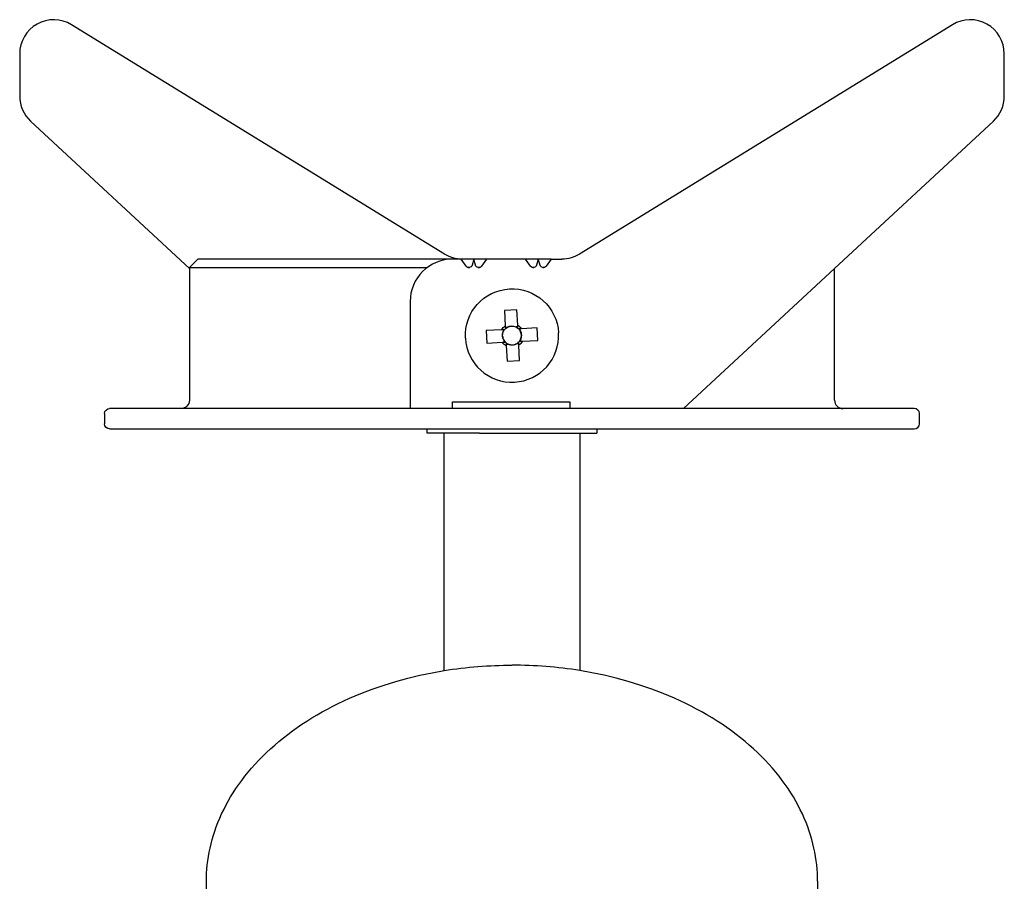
# Model space of a CAD drawing. Extents: x -2 to 156, y 0 to 184.
# Tile 3 of 4: x 98 to 156, y 48 to 99. Entities that reach past the tile are written whole.
import ezdxf

# ---------------------------------------------------------------- set-up
doc = ezdxf.new("R2010")
doc.units = 0
doc.header["$MEASUREMENT"] = 0
doc.layers.add('MAKE2D$VISIBILE$CURVE', color=7, linetype='CONTINUOUS')

msp = doc.modelspace()

# ---------------------------------------------------------------- linework, layer by layer
at = {"layer": 'MAKE2D$VISIBILE$CURVE', "color": 7}
for p, q in [((123.026, 85.024), (101.055, 98.531)), ((152.96, 98.531), (130.989, 85.024)), ((98.007, 96.827), (98.007, 94.327)), ((156.007, 94.327), (156.007, 96.827)), ((98.647, 92.861), (108.007, 84.177)), ((146.007, 84.177), (155.368, 92.861)), ((108.507, 84.727), (108.007, 84.227)), ((123.507, 84.727), (108.507, 84.727)), ((124.007, 84.727), (123.507, 84.727)), ((125.507, 84.727), (124.007, 84.727)), ((124.3, 84.31), (124.007, 84.727)), ((124.757, 84.727), (124.656, 84.37)), ((124.859, 84.37), (124.757, 84.727)), ((125.507, 84.727), (125.215, 84.31)), ((127.807, 84.727), (125.507, 84.727)), ((129.307, 84.727), (127.807, 84.727)), ((128.1, 84.31), (127.807, 84.727)), ((128.557, 84.727), (128.456, 84.37)), ((128.659, 84.37), (128.557, 84.727)), ((129.307, 84.727), (129.015, 84.31)), ((129.307, 84.727), (129.942, 84.727)), ((108.007, 84.227), (108.007, 84.177)), ((108.007, 84.227), (122.007, 84.227)), ((108.007, 84.177), (108.007, 76.427)), ((124.43, 84.227), (124.497, 84.227)), ((125.018, 84.227), (125.085, 84.227)), ((128.23, 84.227), (128.297, 84.227)), ((128.818, 84.227), (128.885, 84.227)), ((137.115, 75.927), (146.007, 84.177)), ((146.007, 76.427), (146.007, 84.177)), ((121.007, 82.227), (121.007, 75.927)), ((127.295, 81.745), (126.556, 81.705)), ((126.556, 81.705), (126.606, 80.796)), ((127.345, 80.837), (127.295, 81.745)), ((126.606, 80.796), (126.615, 80.621)), ((126.733, 80.711), (126.611, 80.704)), ((127.35, 80.745), (127.227, 80.738)), ((127.354, 80.662), (127.345, 80.837)), ((127.576, 80.629), (127.402, 80.62)), ((127.491, 80.502), (127.484, 80.624)), ((128.485, 80.679), (127.576, 80.629)), ((128.525, 79.94), (128.485, 80.679)), ((126.398, 80.564), (125.489, 80.515)), ((125.489, 80.515), (125.53, 79.776)), ((126.573, 80.574), (126.398, 80.564)), ((126.497, 80.447), (126.49, 80.57)), ((127.572, 80.258), (127.491, 80.502)), ((127.572, 80.258), (127.518, 80.007)), ((127.563, 80.258), (127.572, 80.258)), ((125.53, 79.776), (126.438, 79.826)), ((126.438, 79.826), (126.531, 79.831)), ((126.524, 79.953), (126.531, 79.831)), ((126.531, 79.831), (126.613, 79.835)), ((126.661, 79.793), (126.665, 79.71)), ((126.665, 79.71), (126.788, 79.717)), ((126.665, 79.71), (126.67, 79.618)), ((126.67, 79.618), (126.72, 78.709)), ((127.282, 79.744), (127.404, 79.751)), ((127.404, 79.751), (127.4, 79.833)), ((127.409, 79.658), (127.404, 79.751)), ((127.459, 78.75), (127.409, 79.658)), ((127.442, 79.881), (127.525, 79.885)), ((127.525, 79.885), (127.518, 80.007)), ((127.525, 79.885), (127.617, 79.89)), ((127.617, 79.89), (128.525, 79.94)), ((126.72, 78.709), (127.459, 78.75)), ((123.507, 76.327), (130.407, 76.327)), ((123.507, 75.927), (123.507, 76.327)), ((130.407, 76.327), (130.407, 75.927)), ((103.007, 75.627), (103.007, 75.027)), ((107.507, 75.927), (103.307, 75.927)), ((146.507, 75.927), (107.507, 75.927)), ((150.707, 75.927), (146.507, 75.927)), ((151.007, 75.027), (151.007, 75.627)), ((103.307, 74.727), (122.007, 74.727)), ((122.007, 74.727), (132.007, 74.727)), ((122.007, 74.477), (122.007, 74.727)), ((123.007, 74.477), (122.007, 74.477)), ((123.007, 60.493), (123.007, 74.477)), ((125.096, 74.477), (123.007, 74.477)), ((125.096, 74.477), (131.007, 74.477)), ((131.007, 74.477), (132.007, 74.477)), ((131.007, 74.477), (131.007, 60.493)), ((132.007, 74.727), (132.007, 74.477)), ((132.007, 74.727), (150.707, 74.727)), ((121.584, 60.22), (122.295, 60.367)), ((122.295, 60.367), (123.007, 60.493)), ((131.719, 60.367), (131.007, 60.493)), ((132.431, 60.22), (131.719, 60.367)), ((119.469, 59.641), (120.168, 59.857)), ((120.168, 59.857), (120.874, 60.049)), ((120.874, 60.049), (121.584, 60.22)), ((133.141, 60.049), (132.431, 60.22)), ((133.846, 59.857), (133.141, 60.049)), ((134.546, 59.641), (133.846, 59.857)), ((118.098, 59.143), (118.778, 59.403)), ((118.778, 59.403), (119.469, 59.641)), ((135.237, 59.403), (134.546, 59.641)), ((135.917, 59.143), (135.237, 59.403)), ((116.777, 58.556), (117.101, 58.71)), ((117.101, 58.71), (117.43, 58.86)), ((117.43, 58.86), (117.762, 59.004)), ((117.762, 59.004), (118.098, 59.143)), ((136.253, 59.004), (135.917, 59.143)), ((136.585, 58.86), (136.253, 59.004)), ((136.913, 58.71), (136.585, 58.86)), ((137.238, 58.556), (136.913, 58.71)), ((115.523, 57.884), (115.83, 58.06)), ((115.83, 58.06), (116.141, 58.23)), ((116.141, 58.23), (116.457, 58.395)), ((116.457, 58.395), (116.777, 58.556)), ((137.558, 58.395), (137.238, 58.556)), ((137.874, 58.23), (137.558, 58.395)), ((138.185, 58.06), (137.874, 58.23)), ((138.491, 57.884), (138.185, 58.06)), ((114.637, 57.329), (114.927, 57.519)), ((114.927, 57.519), (115.222, 57.704)), ((115.222, 57.704), (115.523, 57.884)), ((138.792, 57.704), (138.491, 57.884)), ((139.088, 57.519), (138.792, 57.704)), ((139.378, 57.329), (139.088, 57.519)), ((113.803, 56.734), (114.075, 56.936)), ((114.075, 56.936), (114.353, 57.135)), ((114.353, 57.135), (114.637, 57.329)), ((139.662, 57.135), (139.378, 57.329)), ((139.94, 56.936), (139.662, 57.135)), ((140.211, 56.734), (139.94, 56.936)), ((113.028, 56.101), (113.28, 56.316)), ((113.28, 56.316), (113.538, 56.527)), ((113.538, 56.527), (113.803, 56.734)), ((140.477, 56.527), (140.211, 56.734)), ((140.735, 56.316), (140.477, 56.527)), ((140.987, 56.101), (140.735, 56.316)), ((112.546, 55.661), (112.783, 55.883)), ((112.783, 55.883), (113.028, 56.101)), ((141.232, 55.883), (140.987, 56.101)), ((141.469, 55.661), (141.232, 55.883)), ((111.877, 54.978), (112.092, 55.209)), ((112.092, 55.209), (112.315, 55.437)), ((112.315, 55.437), (112.546, 55.661)), ((141.699, 55.437), (141.469, 55.661)), ((141.922, 55.209), (141.699, 55.437)), ((142.138, 54.978), (141.922, 55.209)), ((111.469, 54.508), (111.669, 54.744)), ((111.669, 54.744), (111.877, 54.978)), ((142.346, 54.744), (142.138, 54.978)), ((142.546, 54.508), (142.346, 54.744)), ((110.916, 53.787), (111.092, 54.029)), ((111.092, 54.029), (111.277, 54.27)), ((111.277, 54.27), (111.469, 54.508)), ((142.738, 54.27), (142.546, 54.508)), ((142.922, 54.029), (142.738, 54.27)), ((143.099, 53.787), (142.922, 54.029)), ((110.587, 53.297), (110.747, 53.543)), ((110.747, 53.543), (110.916, 53.787)), ((143.268, 53.543), (143.099, 53.787)), ((143.428, 53.297), (143.268, 53.543)), ((110.153, 52.552), (110.29, 52.801)), ((110.29, 52.801), (110.434, 53.049)), ((110.434, 53.049), (110.587, 53.297)), ((143.581, 53.049), (143.428, 53.297)), ((143.725, 52.801), (143.581, 53.049)), ((143.862, 52.552), (143.725, 52.801)), ((109.904, 52.05), (110.025, 52.301)), ((110.025, 52.301), (110.153, 52.552)), ((143.99, 52.301), (143.862, 52.552)), ((144.111, 52.05), (143.99, 52.301)), ((109.687, 51.547), (109.792, 51.799)), ((109.792, 51.799), (109.904, 52.05)), ((144.223, 51.799), (144.111, 52.05)), ((144.328, 51.547), (144.223, 51.799)), ((109.42, 50.792), (109.501, 51.044)), ((109.501, 51.044), (109.59, 51.295)), ((109.59, 51.295), (109.687, 51.547)), ((144.425, 51.295), (144.328, 51.547)), ((144.514, 51.044), (144.425, 51.295)), ((144.595, 50.792), (144.514, 51.044)), ((109.28, 50.29), (109.346, 50.541)), ((109.346, 50.541), (109.42, 50.792)), ((144.669, 50.541), (144.595, 50.792)), ((144.735, 50.29), (144.669, 50.541)), ((109.17, 49.792), (109.222, 50.041)), ((109.222, 50.041), (109.28, 50.29)), ((144.793, 50.041), (144.735, 50.29)), ((144.845, 49.792), (144.793, 50.041)), ((109.089, 49.297), (109.126, 49.543)), ((109.126, 49.543), (109.17, 49.792)), ((144.889, 49.543), (144.845, 49.792)), ((144.925, 49.297), (144.889, 49.543)), ((109.02, 48.564), (109.036, 48.807)), ((109.036, 48.807), (109.059, 49.051)), ((109.059, 49.051), (109.089, 49.297)), ((144.955, 49.051), (144.925, 49.297)), ((144.978, 48.807), (144.955, 49.051)), ((144.995, 48.564), (144.978, 48.807)), ((109.007, 48.083), (109.011, 48.323)), ((109.011, 48.323), (109.02, 48.564)), ((145.004, 48.323), (144.995, 48.564)), ((145.007, 48.083), (145.004, 48.323)), ((109.007, 12.728), (109.007, 48.083)), ((145.007, 48.083), (145.007, 12.728))]:
    msp.add_line(p, q, dxfattribs=at)
for centre, radius, start, end in [((100.007, 96.827), 2, 58.4169, 180), ((154.007, 96.827), 2, 0, 121.5831), ((100.007, 94.327), 2, 180, 227.14624), ((154.007, 94.327), 2, 312.85376, 360), ((123.507, 82.227), 2.5, 90, 180), ((127.007, 80.227), 2.75, 183.14115, 3.14115), ((127.007, 80.227), 0.556, 183.14115, 209.57927), ((127.007, 80.227), 0.556, 336.70303, 3.14115), ((127.007, 80.227), 0.556, 209.57927, 224.85936), ((127.007, 80.227), 0.556, 224.85936, 231.42294), ((127.007, 80.227), 0.556, 231.42294, 246.70303), ((127.007, 80.227), 0.556, 246.70303, 273.14115), ((127.007, 80.227), 0.556, 273.14115, 299.57927), ((127.007, 80.227), 0.556, 299.57927, 314.85936), ((127.007, 80.227), 0.556, 314.85936, 321.42294), ((127.007, 80.227), 0.556, 321.42294, 336.70303), ((146.507, 76.427), 0.5, 180, 270), ((150.707, 75.627), 0.3, 0, 90), ((150.707, 75.027), 0.3, 270, 360), ((127.017, 35.63), 25.181, 80.88113, 90.02089)]:
    msp.add_arc(centre, radius, start, end, dxfattribs=at)
at = {"layer": 'MAKE2D$VISIBILE$CURVE', "color": 7, "extrusion": (0, 0, -1)}
for centre, radius, start, end in [((-124.073, 86.727), 2, 270, 301.5831), ((-129.942, 86.727), 2, 238.4169, 270), ((-124.464, 84.425), 0.2, 195.84411, 325), ((-125.051, 84.425), 0.2, 215, 344.15589), ((-128.264, 84.425), 0.2, 195.84411, 325), ((-128.851, 84.425), 0.2, 215, 344.15589), ((-127.007, 80.227), 2.75, 356.85885, 176.85885), ((-127.007, 80.227), 0.697, 28.94455, 54.77314), ((-127.007, 80.227), 0.556, 38.57706, 45.14064), ((-127.007, 80.227), 0.556, 45.14064, 60.42073), ((-127.003, 80.306), 0.487, 56.29626, 117.42144), ((-127.007, 80.227), 0.556, 60.42073, 113.29697), ((-127.007, 80.227), 0.556, 113.29697, 128.57706), ((-127.007, 80.227), 0.697, 118.94455, 144.77314), ((-127.007, 80.227), 0.556, 128.57706, 135.14064), ((-126.929, 80.223), 0.487, 326.29626, 27.42144), ((-127.007, 80.227), 0.556, 356.85885, 23.29697), ((-127.007, 80.227), 0.556, 23.29697, 38.57706), ((-127.007, 80.227), 0.556, 135.14064, 150.42073), ((-127.007, 80.227), 0.556, 150.42073, 176.85885), ((-127.007, 80.227), 0.697, 298.94455, 324.77314), ((-127.012, 80.149), 0.487, 236.29626, 297.42144), ((-127.007, 80.227), 0.697, 208.94455, 234.77314), ((-107.507, 76.427), 0.5, 180, 270), ((-103.307, 75.627), 0.3, 0, 90), ((-103.307, 75.027), 0.3, 270, 0), ((-126.998, 35.63), 25.181, 80.88114, 90.02089)]:
    msp.add_arc(centre, radius, start, end, dxfattribs=at)

doc.saveas('drawing.dxf')
